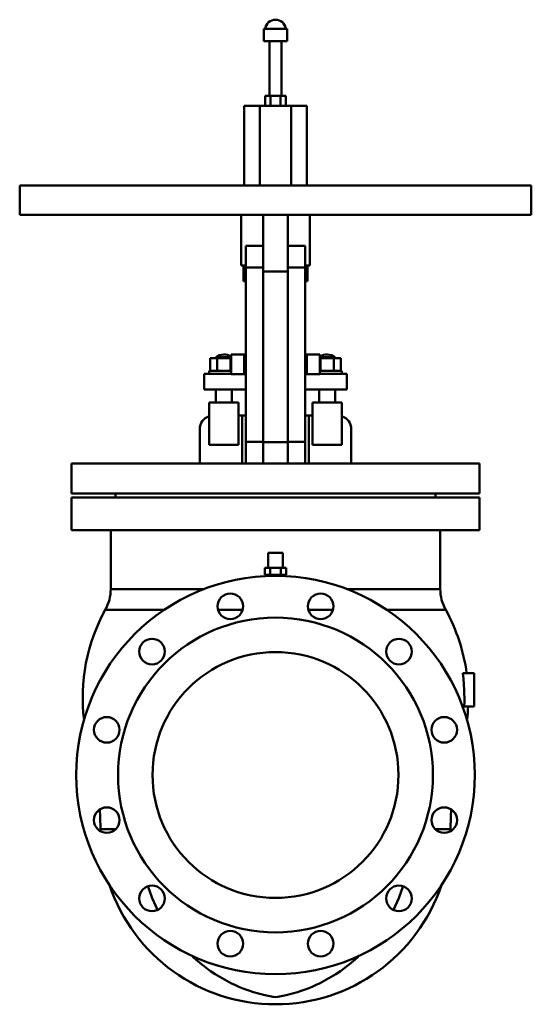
# Model space of a CAD drawing. Header units: millimetres. Extents: x -260 to 260, y -233 to 768.
import ezdxf

# ---------------------------------------------------------------- set-up
doc = ezdxf.new("R2010")
doc.units = ezdxf.units.MM
doc.layers.add('AM_0', color=7, linetype='Continuous', lineweight=30)

msp = doc.modelspace()

# ---------------------------------------------------------------- linework, layer by layer
at = {"layer": 'AM_0', "color": 7, "linetype": 'Continuous', "lineweight": 50}
for p, q in [((-11.8, 758.8), (-11.8, 746.2)), ((-11.8, 758.8), (11.8, 758.8)), ((11.8, 746.2), (11.8, 758.8)), ((-11.8, 746.2), (11.8, 746.2)), ((-6, 746.2), (-6, 690.5)), ((6, 690.5), (6, 746.2)), ((-10.4, 680.5), (-10.4, 690.5)), ((10.4, 690.5), (-10.4, 690.5)), ((-5.2, 680.5), (-5.2, 690.5)), ((5.2, 680.5), (5.2, 690.5)), ((10.4, 680.5), (10.4, 690.5)), ((-31.8, 680.5), (31.8, 680.5)), ((-31.8, 680.5), (-31.8, 599.5)), ((-15.9, 680.5), (-15.9, 599.5)), ((15.9, 680.5), (15.9, 599.5)), ((31.8, 680.5), (31.8, 599.5)), ((-260, 599.5), (-260, 569.5)), ((-260, 599.5), (260, 599.5)), ((260, 569.5), (260, 599.5)), ((-260, 569.5), (260, 569.5)), ((-35, 569.5), (-35, 518)), ((-12.5, 569.5), (-12.5, 316.8)), ((12.5, 569.5), (12.5, 316.8)), ((35, 518), (35, 569.5)), ((-30, 538), (-30, 316.8)), ((-12.5, 538), (-30, 538)), ((30, 538), (12.5, 538)), ((30, 538), (30, 316.8)), ((-35, 518), (-30, 518)), ((-32.5, 518), (-32.5, 502)), ((-12.5, 516), (-30, 516)), ((12.5, 512), (-12.5, 512)), ((30, 516), (12.5, 516)), ((30, 518), (35, 518)), ((32.5, 502), (32.5, 518)), ((-32.5, 502), (-30, 502)), ((30, 502), (32.5, 502)), ((-66.4, 410.9), (-66.4, 423.9)), ((-45, 423.9), (-66.4, 423.9)), ((-60.5, 424.8), (-60.5, 423.9)), ((-60.5, 424.8), (-45, 424.8)), ((-59.4, 410.9), (-59.4, 423.9)), ((-45.6, 410.9), (-45.6, 423.9)), ((-30, 427.5), (-45, 427.5)), ((-45, 407.5), (-45, 427.5)), ((-31.8, 407.5), (-31.8, 427.5)), ((45, 427.5), (30, 427.5)), ((31.8, 407.5), (31.8, 427.5)), ((45, 407.5), (45, 427.5)), ((45, 424.8), (60.5, 424.8)), ((66.4, 423.9), (45, 423.9)), ((45.6, 410.9), (45.6, 423.9)), ((59.4, 410.9), (59.4, 423.9)), ((60.5, 423.9), (60.5, 424.8)), ((66.4, 410.9), (66.4, 423.9)), ((-67.5, 410.9), (-67.5, 407.9)), ((-45, 410.9), (-67.5, 410.9)), ((67.5, 410.9), (45, 410.9)), ((67.5, 407.9), (67.5, 410.9)), ((-72.5, 407.9), (-72.5, 391.9)), ((-72.5, 407.9), (-45, 407.9)), ((-45, 407.5), (-30, 407.5)), ((30, 407.5), (45, 407.5)), ((45, 407.9), (72.5, 407.9)), ((72.5, 407.9), (72.5, 391.9)), ((-72.5, 391.9), (-30, 391.9)), ((-60.5, 391.9), (-60.5, 378.6)), ((-44.5, 378.6), (-44.5, 391.9)), ((30, 391.9), (72.5, 391.9)), ((44.5, 391.9), (44.5, 378.6)), ((60.5, 378.6), (60.5, 391.9)), ((-67.5, 378.6), (-67.5, 335.6)), ((-37.5, 378.6), (-67.5, 378.6)), ((-37.5, 378.6), (-37.5, 335.6)), ((37.5, 378.6), (37.5, 335.6)), ((67.5, 378.6), (37.5, 378.6)), ((67.5, 378.6), (67.5, 335.6)), ((-37.5, 365.6), (-30, 365.6)), ((-33.8, 365.6), (-33.8, 316.8)), ((30, 365.6), (37.5, 365.6)), ((33.8, 316.8), (33.8, 365.6)), ((-77, 316.8), (-77, 351.6)), ((77, 351.6), (77, 316.8)), ((-37.5, 335.6), (-67.5, 335.6)), ((-12.5, 338.8), (-30, 338.8)), ((12.5, 338.3), (-12.5, 338.3)), ((30, 338.8), (12.5, 338.8)), ((67.5, 335.6), (37.5, 335.6)), ((-207.5, 316.8), (-207.5, 286.1)), ((-207.5, 316.8), (207.5, 316.8)), ((207.5, 286.1), (207.5, 316.8)), ((-207.5, 286.1), (207.5, 286.1)), ((-207.5, 282), (-207.5, 248.9)), ((-207.5, 282), (207.5, 282)), ((-162.5, 286.1), (-162.5, 282)), ((162.5, 282), (162.5, 286.1)), ((207.5, 248.9), (207.5, 282)), ((-207.5, 248.9), (207.5, 248.9)), ((-167.5, 248.9), (-167.5, 189.1)), ((167.5, 189.1), (167.5, 248.9)), ((-7.5, 226), (-7.5, 210.5)), ((7.5, 226), (-7.5, 226)), ((7.5, 210.5), (7.5, 226)), ((-11, 210.5), (-11, 203.5)), ((-11, 210.5), (11, 210.5)), ((-5.5, 210.5), (-5.5, 203.5)), ((5.5, 210.5), (5.5, 203.5)), ((11, 210.5), (11, 203.5)), ((-11, 203.5), (11, 203.5)), ((-7.5, 203.5), (-7.5, 202.4)), ((7.5, 202.4), (7.5, 203.5)), ((-167.5, 189.1), (-72.4, 189.1)), ((72.4, 189.1), (167.5, 189.1)), ((-173, 167.9), (-113.3, 167.9)), ((-58.5, 167.9), (-33.4, 167.9)), ((33.4, 167.9), (58.5, 167.9)), ((113.3, 167.9), (173, 167.9)), ((202, 103.5), (190.3, 103.5)), ((202, 103.5), (202, 69.5)), ((202, 69.5), (191.9, 69.5)), ((-178, -55.2), (-162.4, -55.2)), ((162.4, -55.2), (178, -55.2))]:
    msp.add_line(p, q, dxfattribs=at)
for points in [[(191.9, 69.5), (192, 75.1), (191.9, 86.2), (191.1, 97.7), (190.3, 103.5)], [(-129.6, -113.2), (-128.2, -117.3), (-125.2, -125.4), (-121.7, -133.3), (-119.8, -137.2)], [(119.8, -137.2), (121.7, -133.3), (125.2, -125.4), (128.2, -117.3), (129.6, -113.2)], [(-85.2, -183.7), (-83.2, -185.6), (-79, -189.2), (-74.8, -192.7), (-72.6, -194.5), (-70.4, -196.1), (-65.9, -199.4), (-61.3, -202.4), (-56.6, -205.4), (-51.9, -208.1), (-47, -210.7), (-44.6, -211.9), (-42.1, -213.1), (-37.2, -215.3), (-32.2, -217.3), (-27.2, -219.2), (-22.2, -220.8), (-17.2, -222.3), (-14.7, -223), (-12.3, -223.6), (-7.3, -224.7), (-2.4, -225.6), (0, -226)], [(0, -226), (2.4, -225.6), (7.3, -224.7), (12.3, -223.6), (14.7, -223), (17.2, -222.3), (22.2, -220.8), (27.2, -219.2), (32.2, -217.3), (37.2, -215.3), (42.1, -213.1), (44.6, -211.9), (47, -210.7), (51.9, -208.1), (56.6, -205.4), (61.3, -202.4), (65.9, -199.4), (70.4, -196.1), (72.6, -194.5), (74.8, -192.7), (79, -189.2), (83.2, -185.6), (85.2, -183.7)]]:
    msp.add_lwpolyline(points, dxfattribs=at)
for centre, radius in [((0, 0), 202.5), ((-45.9, 171.5), 13), ((45.9, 171.5), 13), ((0, 0), 160), ((-125.5, 125.5), 13), ((125.5, 125.5), 13), ((0, 0), 125), ((-171.5, 45.9), 13), ((171.5, 45.9), 13), ((-171.5, -45.9), 13), ((171.5, -45.9), 13), ((-125.5, -125.5), 13), ((125.5, -125.5), 13), ((-45.9, -171.5), 13), ((45.9, -171.5), 13)]:
    msp.add_circle(centre, radius, dxfattribs=at)
for centre, radius, start, end in [((0, 757.5), 10.5, 7.112, 172.888), ((-52.5, 414.6), 13, 54.7656, 127.9799), ((52.5, 414.6), 13, 52.0201, 125.2344), ((-63, 351.6), 14, 108.7493, 180), ((63, 351.6), 14, 0, 71.2507), ((-211.5, 189.1), 44, 331.1096, 0), ((211.5, 189.1), 44, 180, 208.8904), ((-11, 78.5), 185, 151.1096, 187.0038), ((11, 78.5), 185, 7.7664, 28.8904), ((11, 78.5), 185, 352.9962, 357.2115), ((-498, -55.1), 320, 359.9938, 3.588), ((498, -55.1), 320, 176.412, 180.0062), ((0, -55.2), 178, 179.9938, 180.6429), ((0, -55.2), 178, 359.3571, 0.0062), ((0, -55.2), 178, 198.6362, 341.3638)]:
    msp.add_arc(centre, radius, start, end, dxfattribs=at)

doc.saveas('drawing.dxf')
